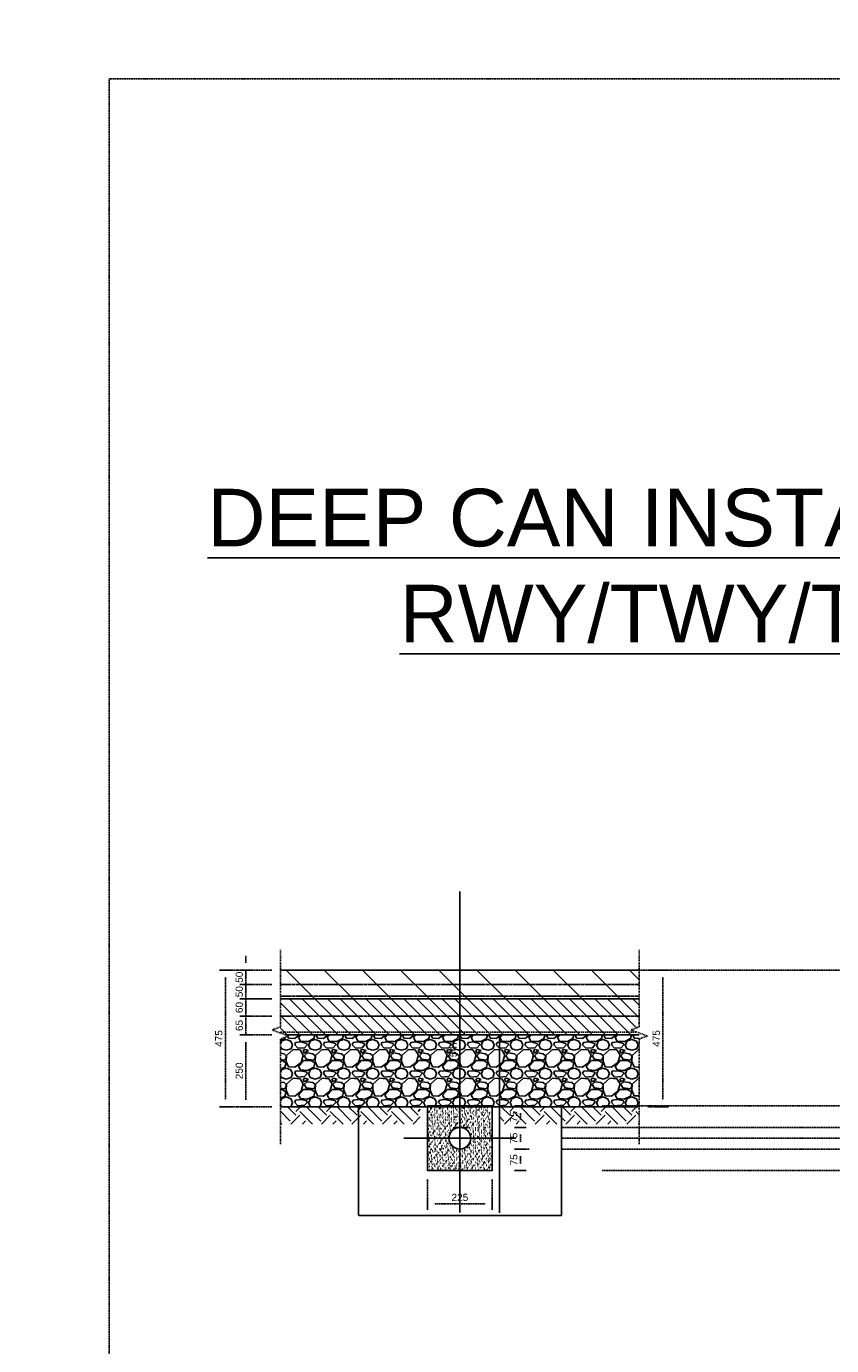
# Model space of a CAD drawing. Header units: metres. Extents: x -4024927 to 10167049, y -539908 to 13839353.
# Tile 15 of 211: x 1499160 to 1501957, y -241380 to -236799. Entities that reach past the tile are written whole.
import ezdxf

# ---------------------------------------------------------------- set-up
doc = ezdxf.new("R2010")
doc.units = ezdxf.units.M
for name, pattern in [('CENTER', [2, 1.25, -0.25, 0.25, -0.25]), ('CENTER2', [1.125, 0.75, -0.125, 0.125, -0.125]), ('CONTIUOUS', [0]), ('Dashdot', [10, 5, -2.5, 0, -2.5]), ('DASHED', [0.75, 0.5, -0.25]), ('DASHED2', [0.375, 0.25, -0.125])]:
    doc.linetypes.add(name, pattern=pattern)
for name, color, linetype in [('B-ANNO-T200', 3, 'Continuous'), ('B-HATH-TYP4', 4, 'Continuous'), ('B-PLIN', 3, 'Continuous'), ('C-DETL-BREAKLINE', 1, 'Dashdot'), ('C-DETL-DIMS', 2, 'Continuous'), ('C-ROAD-SHAP-PATT-NEW', 7, 'Continuous'), ('E-DETL-GNRL-MISC', 8, 'Continuous'), ('E_AGL_Ductbanks', 12, 'Continuous'), ('EL-AGLI-EQUP-PAPI-N-RefEdit0', 1, 'CONTIUOUS')]:
    doc.layers.add(name, color=color, linetype=linetype)
doc.styles.add('Arial', font='arial.ttf')
doc.styles.get("Standard").update_dxf_attribs({"font": 'arial.ttf'})
doc.dimstyles.new('DS-1-10', dxfattribs={"dimscale": 10, "dimtxt": 2.5, "dimasz": 2.5, "dimexe": 0.5, "dimexo": 3, "dimgap": 1, "dimtad": 1, "dimdec": 0, "dimzin": 0, "dimtxsty": 'Standard', "dimblk": 'DIMARROW', "dimcen": -3, "dimclrd": 1, "dimclre": 8, "dimclrt": 256, "dimadec": 0, "dimazin": 0, "dimtfac": 1, "dimtdec": 0, "dimtix": 1, "dimtmove": 2, "dimatfit": 3, "dimldrblk": 'DIMARROW', "dimfxl": 1, "dimtvp": 1.25, "dimarcsym": 0})

# ---------------------------------------------------------------- blocks, each defined once
blk = doc.blocks.new('DIMARROW')
blk.add_line((0, 0.8), (0, -0.8))
blk.add_lwpolyline([(0, 0, 0, 0.4, 0), (-1, 0, 0, 0, 0), (-0.97, 0, 0, 0, 0)], format="xyseb")
blk = doc.blocks.new('*D162')
at = {"layer": 'C-DETL-DIMS', "color": 8, "linetype": 'CENTER2', "lineweight": -2, "ltscale": 0.5, "transparency": 16777216}
for p, q in [((1501319, -240076.3), (1501375.9, -240076.3)), ((1501319, -240551.3), (1501375.9, -240551.3))]:
    blk.add_line(p, q, dxfattribs=at)
at = {"layer": 'C-DETL-DIMS', "color": 1, "linetype": 'CENTER2', "lineweight": -2, "ltscale": 0.5, "transparency": 16777216}
blk.add_line((1501370.9, -240101.3), (1501370.9, -240526.3), dxfattribs=at)
at = {"layer": 'Defpoints', "color": 0, "linetype": 'CENTER2', "ltscale": 0.5, "transparency": 16777216}
for p in [(1501289, -240076.3), (1501289, -240551.3), (1501370.9, -240551.3)]:
    blk.add_point(p, dxfattribs=at)
at = {"layer": 'C-DETL-DIMS', "color": 1, "linetype": 'CENTER2', "lineweight": -2, "ltscale": 0.5, "transparency": 16777216, "xscale": 25, "yscale": 25, "zscale": 25}
for p, rotation in [((1501370.9, -240076.3), 90), ((1501370.9, -240551.3), 270)]:
    blk.add_blockref('DIMARROW', p, dxfattribs=dict(at, rotation=rotation))
at = {"layer": 'C-DETL-DIMS', "linetype": 'CENTER2', "ltscale": 0.5, "transparency": 16777216, "insert": (1501348.4, -240313.8), "char_height": 25, "attachment_point": 5, "rotation": 90}
blk.add_mtext('475', dxfattribs=at)
blk = doc.blocks.new('*D163')
at = {"layer": 'C-DETL-DIMS', "color": 8, "linetype": 'CENTER2', "lineweight": -2, "ltscale": 0.5, "transparency": 16777216}
for p, q in [((1500013.1, -240301.3), (1499917.2, -240301.3)), ((1500013.1, -240551.3), (1499917.1, -240551.3))]:
    blk.add_line(p, q, dxfattribs=at)
at = {"layer": 'C-DETL-DIMS', "color": 1, "linetype": 'CENTER2', "lineweight": -2, "ltscale": 0.5, "transparency": 16777216}
blk.add_line((1499922.2, -240326.3), (1499922.1, -240526.3), dxfattribs=at)
at = {"layer": 'Defpoints', "color": 0, "linetype": 'CENTER2', "ltscale": 0.5, "transparency": 16777216}
for p in [(1500043.1, -240301.3), (1499922.1, -240551.3), (1500043.1, -240551.3)]:
    blk.add_point(p, dxfattribs=at)
at = {"layer": 'C-DETL-DIMS', "color": 1, "linetype": 'CENTER2', "lineweight": -2, "ltscale": 0.5, "transparency": 16777216, "xscale": 25, "yscale": 25, "zscale": 25}
for p, rotation in [((1499922.2, -240301.3), 89.9887532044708), ((1499922.1, -240551.3), 269.9887532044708)]:
    blk.add_blockref('DIMARROW', p, dxfattribs=dict(at, rotation=rotation))
at = {"layer": 'C-DETL-DIMS', "linetype": 'CENTER2', "ltscale": 0.5, "transparency": 16777216, "insert": (1499899.7, -240426.3), "char_height": 25, "attachment_point": 5, "rotation": 89.9888}
blk.add_mtext('250', dxfattribs=at)
blk = doc.blocks.new('*D164')
at = {"layer": 'C-DETL-DIMS', "color": 1, "linetype": 'CENTER2', "lineweight": -2, "ltscale": 0.5, "transparency": 16777216}
for p, q in [((1499922.2, -240211.2), (1499922.3, -240186.2)), ((1499922.2, -240236.2), (1499922.2, -240301.2)), ((1499922.2, -240326.2), (1499922.2, -240351.2))]:
    blk.add_line(p, q, dxfattribs=at)
at = {"layer": 'C-DETL-DIMS', "color": 8, "linetype": 'CENTER2', "lineweight": -2, "ltscale": 0.5, "transparency": 16777216}
for p, q in [((1500013.1, -240236.3), (1499917.2, -240236.2)), ((1500013.1, -240301.3), (1499917.2, -240301.2))]:
    blk.add_line(p, q, dxfattribs=at)
at = {"layer": 'Defpoints', "color": 0, "linetype": 'CENTER2', "ltscale": 0.5, "transparency": 16777216}
for p in [(1500043.1, -240236.3), (1499922.2, -240301.2), (1500043.1, -240301.3)]:
    blk.add_point(p, dxfattribs=at)
at = {"layer": 'C-DETL-DIMS', "color": 1, "linetype": 'CENTER2', "lineweight": -2, "ltscale": 0.5, "transparency": 16777216, "xscale": 25, "yscale": 25, "zscale": 25}
for p, rotation in [((1499922.2, -240236.2), 269.9639735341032), ((1499922.2, -240301.2), 89.96397353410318)]:
    blk.add_blockref('DIMARROW', p, dxfattribs=dict(at, rotation=rotation))
at = {"layer": 'C-DETL-DIMS', "linetype": 'CENTER2', "ltscale": 0.5, "transparency": 16777216, "insert": (1499899.7, -240268.7), "char_height": 25, "attachment_point": 5, "rotation": 89.964}
blk.add_mtext('65', dxfattribs=at)
blk = doc.blocks.new('*D165')
at = {"layer": 'C-DETL-DIMS', "color": 1, "linetype": 'CENTER2', "lineweight": -2, "ltscale": 0.5, "transparency": 16777216}
for p, q in [((1499922.3, -240151.2), (1499922.3, -240126.2)), ((1499922.2, -240176.2), (1499922.2, -240236.2)), ((1499922.2, -240261.2), (1499922.2, -240286.2))]:
    blk.add_line(p, q, dxfattribs=at)
at = {"layer": 'C-DETL-DIMS', "color": 8, "linetype": 'CENTER2', "lineweight": -2, "ltscale": 0.5, "transparency": 16777216}
for p, q in [((1500013.1, -240176.3), (1499917.2, -240176.2)), ((1500013.1, -240236.3), (1499917.2, -240236.2))]:
    blk.add_line(p, q, dxfattribs=at)
at = {"layer": 'Defpoints', "color": 0, "linetype": 'CENTER2', "ltscale": 0.5, "transparency": 16777216}
for p in [(1500043.1, -240176.3), (1499922.2, -240236.2), (1500043.1, -240236.3)]:
    blk.add_point(p, dxfattribs=at)
at = {"layer": 'C-DETL-DIMS', "color": 1, "linetype": 'CENTER2', "lineweight": -2, "ltscale": 0.5, "transparency": 16777216, "xscale": 25, "yscale": 25, "zscale": 25}
for p, rotation in [((1499922.2, -240176.2), 269.9609713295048), ((1499922.2, -240236.2), 89.9609713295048)]:
    blk.add_blockref('DIMARROW', p, dxfattribs=dict(at, rotation=rotation))
at = {"layer": 'C-DETL-DIMS', "linetype": 'CENTER2', "ltscale": 0.5, "transparency": 16777216, "insert": (1499899.7, -240206.2), "char_height": 25, "attachment_point": 5, "rotation": 89.961}
blk.add_mtext('60', dxfattribs=at)
blk = doc.blocks.new('*D222')
at = {"layer": 'C-DETL-DIMS', "color": 1, "linetype": 'CENTER2', "lineweight": -2, "ltscale": 0.5, "transparency": 16777216}
blk.add_line((1500876.1, -240572.8), (1500876.1, -240597.8), dxfattribs=at)
at = {"layer": 'C-DETL-DIMS', "color": 8, "linetype": 'CENTER2', "lineweight": -2, "ltscale": 0.5, "transparency": 16777216}
for p, q in [((1500891.3, -240547.8), (1500881.1, -240547.8)), ((1500891.3, -240622.8), (1500881.1, -240622.8))]:
    blk.add_line(p, q, dxfattribs=at)
at = {"layer": 'Defpoints', "color": 0, "linetype": 'CENTER2', "ltscale": 0.5, "transparency": 16777216}
for p in [(1500861.3, -240547.8), (1500861.3, -240622.8), (1500876.1, -240622.8)]:
    blk.add_point(p, dxfattribs=at)
at = {"layer": 'C-DETL-DIMS', "color": 1, "linetype": 'CENTER2', "lineweight": -2, "ltscale": 0.5, "transparency": 16777216, "xscale": 25, "yscale": 25, "zscale": 25}
for p, rotation in [((1500876.1, -240547.8), 90), ((1500876.1, -240622.8), 270)]:
    blk.add_blockref('DIMARROW', p, dxfattribs=dict(at, rotation=rotation))
at = {"layer": 'C-DETL-DIMS', "linetype": 'CENTER2', "ltscale": 0.5, "transparency": 16777216, "insert": (1500853.4, -240585.3), "char_height": 25, "attachment_point": 5, "rotation": 90, "style": 'Arial'}
blk.add_mtext('75', dxfattribs=at)
blk = doc.blocks.new('*D223')
at = {"layer": 'C-DETL-DIMS', "color": 1, "linetype": 'CENTER2', "lineweight": -2, "ltscale": 0.5, "transparency": 16777216}
blk.add_line((1500876.1, -240647.8), (1500876.1, -240672.8), dxfattribs=at)
at = {"layer": 'C-DETL-DIMS', "color": 8, "linetype": 'CENTER2', "lineweight": -2, "ltscale": 0.5, "transparency": 16777216}
for p, q in [((1500891.3, -240622.8), (1500881.1, -240622.8)), ((1500906.1, -240697.8), (1500881.1, -240697.8))]:
    blk.add_line(p, q, dxfattribs=at)
at = {"layer": 'Defpoints', "color": 0, "linetype": 'CENTER2', "ltscale": 0.5, "transparency": 16777216}
for p in [(1500861.3, -240622.8), (1500876.1, -240697.8), (1500876.1, -240697.8)]:
    blk.add_point(p, dxfattribs=at)
at = {"layer": 'C-DETL-DIMS', "color": 1, "linetype": 'CENTER2', "lineweight": -2, "ltscale": 0.5, "transparency": 16777216, "xscale": 25, "yscale": 25, "zscale": 25}
for p, rotation in [((1500876.1, -240622.8), 90), ((1500876.1, -240697.8), 270)]:
    blk.add_blockref('DIMARROW', p, dxfattribs=dict(at, rotation=rotation))
at = {"layer": 'C-DETL-DIMS', "linetype": 'CENTER2', "ltscale": 0.5, "transparency": 16777216, "insert": (1500853.4, -240660.3), "char_height": 25, "attachment_point": 5, "rotation": 90, "style": 'Arial'}
blk.add_mtext('75', dxfattribs=at)
blk = doc.blocks.new('*D224')
at = {"layer": 'C-DETL-DIMS', "color": 8, "linetype": 'CENTER2', "lineweight": -2, "ltscale": 0.5, "transparency": 16777216}
for p, q in [((1500906.1, -240697.8), (1500881.1, -240697.8)), ((1500891.3, -240772.8), (1500881.1, -240772.8))]:
    blk.add_line(p, q, dxfattribs=at)
at = {"layer": 'C-DETL-DIMS', "color": 1, "linetype": 'CENTER2', "lineweight": -2, "ltscale": 0.5, "transparency": 16777216}
blk.add_line((1500876.1, -240722.8), (1500876.1, -240747.8), dxfattribs=at)
at = {"layer": 'Defpoints', "color": 0, "linetype": 'CENTER2', "ltscale": 0.5, "transparency": 16777216}
for p in [(1500876.1, -240697.8), (1500861.3, -240772.8), (1500876.1, -240772.8)]:
    blk.add_point(p, dxfattribs=at)
at = {"layer": 'C-DETL-DIMS', "color": 1, "linetype": 'CENTER2', "lineweight": -2, "ltscale": 0.5, "transparency": 16777216, "xscale": 25, "yscale": 25, "zscale": 25}
for p, rotation in [((1500876.1, -240697.8), 90), ((1500876.1, -240772.8), 270)]:
    blk.add_blockref('DIMARROW', p, dxfattribs=dict(at, rotation=rotation))
at = {"layer": 'C-DETL-DIMS', "linetype": 'CENTER2', "ltscale": 0.5, "transparency": 16777216, "insert": (1500853.4, -240735.3), "char_height": 25, "attachment_point": 5, "rotation": 90, "style": 'Arial'}
blk.add_mtext('75', dxfattribs=at)
blk = doc.blocks.new('*D364')
at = {"layer": 'C-DETL-DIMS', "color": 1, "linetype": 'CENTER2', "lineweight": -2, "ltscale": 0.5, "transparency": 16777216}
blk.add_line((1500666, -240597.8), (1500666, -240101.3), dxfattribs=at)
at = {"layer": 'C-DETL-DIMS', "color": 8, "linetype": 'CENTER2', "lineweight": -2, "ltscale": 0.5, "transparency": 16777216}
for p, q in [((1500696, -240076.3), (1500671, -240076.3)), ((1500696, -240622.8), (1500671, -240622.8))]:
    blk.add_line(p, q, dxfattribs=at)
at = {"layer": 'Defpoints', "color": 0, "linetype": 'CENTER2', "ltscale": 0.5, "transparency": 16777216}
for p in [(1500666, -240076.3), (1500666, -240076.3), (1500666, -240622.8)]:
    blk.add_point(p, dxfattribs=at)
at = {"layer": 'C-DETL-DIMS', "color": 1, "linetype": 'CENTER2', "lineweight": -2, "ltscale": 0.5, "transparency": 16777216, "xscale": 25, "yscale": 25, "zscale": 25}
for p, rotation in [((1500666, -240076.3), 90), ((1500666, -240622.8), 270)]:
    blk.add_blockref('DIMARROW', p, dxfattribs=dict(at, rotation=rotation))
at = {"layer": 'C-DETL-DIMS', "linetype": 'CENTER2', "ltscale": 0.5, "transparency": 16777216, "insert": (1500643.3, -240349.6), "char_height": 25, "attachment_point": 5, "rotation": 90, "style": 'Arial'}
blk.add_mtext('547', dxfattribs=at)
blk = doc.blocks.new('*D116')
at = {"layer": 'C-DETL-DIMS', "color": 1, "linetype": 'CENTER2', "lineweight": -2, "ltscale": 0.5, "transparency": 16777216}
for p, q in [((1499922.2, -240101.2), (1499922.2, -240076.2)), ((1499922.2, -240126.2), (1499922.2, -240176.2)), ((1499922.1, -240201.2), (1499922.1, -240226.2))]:
    blk.add_line(p, q, dxfattribs=at)
at = {"layer": 'C-DETL-DIMS', "color": 8, "linetype": 'CENTER2', "lineweight": -2, "ltscale": 0.5, "transparency": 16777216}
for p, q in [((1500013.1, -240126.3), (1499917.2, -240126.2)), ((1500013, -240176.3), (1499917.2, -240176.2))]:
    blk.add_line(p, q, dxfattribs=at)
at = {"layer": 'Defpoints', "color": 0, "linetype": 'CENTER2', "ltscale": 0.5, "transparency": 16777216}
for p in [(1500043.1, -240126.3), (1499922.2, -240176.2), (1500043, -240176.3)]:
    blk.add_point(p, dxfattribs=at)
at = {"layer": 'C-DETL-DIMS', "color": 1, "linetype": 'CENTER2', "lineweight": -2, "ltscale": 0.5, "transparency": 16777216, "xscale": 25, "yscale": 25, "zscale": 25}
for p, rotation in [((1499922.2, -240126.2), 269.9584535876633), ((1499922.2, -240176.2), 89.95845358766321)]:
    blk.add_blockref('DIMARROW', p, dxfattribs=dict(at, rotation=rotation))
at = {"layer": 'C-DETL-DIMS', "linetype": 'CENTER2', "ltscale": 0.5, "transparency": 16777216, "insert": (1499899.7, -240151.2), "char_height": 25, "attachment_point": 5, "rotation": 89.9585}
blk.add_mtext('50', dxfattribs=at)
blk = doc.blocks.new('*D117')
at = {"layer": 'C-DETL-DIMS', "color": 1, "linetype": 'CENTER2', "lineweight": -2, "ltscale": 0.5, "transparency": 16777216}
for p, q in [((1499922.3, -240051.2), (1499922.3, -240026.2)), ((1499922.2, -240076.2), (1499922.2, -240126.2)), ((1499922.2, -240151.2), (1499922.2, -240176.2))]:
    blk.add_line(p, q, dxfattribs=at)
at = {"layer": 'C-DETL-DIMS', "color": 8, "linetype": 'CENTER2', "lineweight": -2, "ltscale": 0.5, "transparency": 16777216}
for p, q in [((1500013.1, -240076.3), (1499917.2, -240076.2)), ((1500013.1, -240126.3), (1499917.2, -240126.2))]:
    blk.add_line(p, q, dxfattribs=at)
at = {"layer": 'Defpoints', "color": 0, "linetype": 'CENTER2', "ltscale": 0.5, "transparency": 16777216}
for p in [(1500043.1, -240076.3), (1499922.2, -240126.2), (1500043.1, -240126.3)]:
    blk.add_point(p, dxfattribs=at)
at = {"layer": 'C-DETL-DIMS', "color": 1, "linetype": 'CENTER2', "lineweight": -2, "ltscale": 0.5, "transparency": 16777216, "xscale": 25, "yscale": 25, "zscale": 25}
for p, rotation in [((1499922.2, -240076.2), 269.9584535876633), ((1499922.2, -240126.2), 89.95845358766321)]:
    blk.add_blockref('DIMARROW', p, dxfattribs=dict(at, rotation=rotation))
at = {"layer": 'C-DETL-DIMS', "linetype": 'CENTER2', "ltscale": 0.5, "transparency": 16777216, "insert": (1499899.7, -240101.2), "char_height": 25, "attachment_point": 5, "rotation": 89.9585}
blk.add_mtext('50', dxfattribs=at)
blk = doc.blocks.new('*D118')
at = {"layer": 'C-DETL-DIMS', "color": 8, "linetype": 'CENTER2', "lineweight": -2, "ltscale": 0.5, "transparency": 16777216}
for p, q in [((1500013.1, -240076.3), (1499846.4, -240076.3)), ((1500013.1, -240551.3), (1499846.4, -240551.3))]:
    blk.add_line(p, q, dxfattribs=at)
at = {"layer": 'C-DETL-DIMS', "color": 1, "linetype": 'CENTER2', "lineweight": -2, "ltscale": 0.5, "transparency": 16777216}
blk.add_line((1499851.4, -240101.3), (1499851.4, -240526.3), dxfattribs=at)
at = {"layer": 'Defpoints', "color": 0, "linetype": 'CENTER2', "ltscale": 0.5, "transparency": 16777216}
for p in [(1500043.1, -240076.3), (1499851.4, -240551.3), (1500043.1, -240551.3)]:
    blk.add_point(p, dxfattribs=at)
at = {"layer": 'C-DETL-DIMS', "color": 1, "linetype": 'CENTER2', "lineweight": -2, "ltscale": 0.5, "transparency": 16777216, "xscale": 25, "yscale": 25, "zscale": 25}
for p, rotation in [((1499851.4, -240076.3), 90), ((1499851.4, -240551.3), 270)]:
    blk.add_blockref('DIMARROW', p, dxfattribs=dict(at, rotation=rotation))
at = {"layer": 'C-DETL-DIMS', "linetype": 'CENTER2', "ltscale": 0.5, "transparency": 16777216, "insert": (1499828.6, -240313.8), "char_height": 25, "attachment_point": 5, "rotation": 90, "style": 'Arial'}
blk.add_mtext('475', dxfattribs=at)
blk = doc.blocks.new('*D344')
at = {"layer": 'C-DETL-DIMS', "color": 8, "linetype": 'CENTER2', "lineweight": -2, "ltscale": 0.5, "transparency": 16777216}
for p, q in [((1500553.5, -240802.8), (1500553.5, -240893.6)), ((1500778.5, -240802.8), (1500778.5, -240893.6))]:
    blk.add_line(p, q, dxfattribs=at)
at = {"layer": 'C-DETL-DIMS', "color": 1, "linetype": 'CENTER2', "lineweight": -2, "ltscale": 0.5, "transparency": 16777216}
blk.add_line((1500753.5, -240888.6), (1500578.5, -240888.6), dxfattribs=at)
at = {"layer": 'Defpoints', "color": 0, "linetype": 'CENTER2', "ltscale": 0.5, "transparency": 16777216}
for p in [(1500553.5, -240772.8), (1500778.5, -240772.8), (1500553.5, -240888.6)]:
    blk.add_point(p, dxfattribs=at)
at = {"layer": 'C-DETL-DIMS', "color": 1, "linetype": 'CENTER2', "lineweight": -2, "ltscale": 0.5, "transparency": 16777216, "xscale": 25, "yscale": 25, "zscale": 25, "rotation": 180}
blk.add_blockref('DIMARROW', (1500553.5, -240888.6), dxfattribs=at)
at = {"layer": 'C-DETL-DIMS', "color": 1, "linetype": 'CENTER2', "lineweight": -2, "ltscale": 0.5, "transparency": 16777216, "xscale": 25, "yscale": 25, "zscale": 25}
blk.add_blockref('DIMARROW', (1500778.5, -240888.6), dxfattribs=at)
at = {"layer": 'C-DETL-DIMS', "linetype": 'CENTER2', "ltscale": 0.5, "transparency": 16777216, "insert": (1500666, -240865.8), "char_height": 25, "attachment_point": 5, "style": 'Arial'}
blk.add_mtext('225', dxfattribs=at)

msp = doc.modelspace()

# ---------------------------------------------------------------- hatches: boundary and pattern name
at = {"layer": 'B-HATH-TYP4'}
h = msp.add_hatch(dxfattribs=at)
h.set_pattern_fill('EARTH', color=252, scale=300, angle=45, style=0)
h.set_pattern_definition([(45, (1572327.47, -243112.88), (0, 106.06602), [75, -75]), (45, (1572307.585, -243092.99), (0, 106.06602), [75, -75]), (45, (1572287.7, -243073.105), (0, 106.06602), [75, -75]), (135, (1572287.7, -243059.846), (-106.06602, 7e-15), [75, -75]), (135, (1572307.585, -243039.96), (-106.06602, 7e-15), [75, -75]), (135, (1572327.47, -243020.07), (-106.06602, 7e-15), [75, -75])])
h.paths.add_polyline_path([(1500803.52, -240551.32), (1500803.52, -240611.32), (1501288.39, -240611.32), (1501288.39, -240551.32)])
h.paths.add_polyline_path([(1500528.52, -240611.32), (1500528.52, -240551.32), (1500043.09, -240551.32), (1500043.09, -240611.32)])
at = {"layer": 'C-ROAD-SHAP-PATT-NEW', "linetype": 'Continuous', "lineweight": -3}
h = msp.add_hatch(dxfattribs=at)
h.set_pattern_fill('ANSI31', color=252, scale=750, angle=90, style=0)
h.set_pattern_definition([(135, (2008462.47, 2987566.35), (-66.2912607, -66.2912607), [])])
h.paths.add_polyline_path([(1500043.08, -240176.32), (1501288.96, -240176.32), (1501288.95, -240076.32), (1500043.08, -240076.32)])
h = msp.add_hatch(dxfattribs=at)
h.set_pattern_fill('ANSI31', color=252, scale=250, angle=90, style=0)
h.set_pattern_definition([(135, (2008462.47, 2987566.346), (-22.0970869, -22.0970869), [])])
h.paths.add_polyline_path([(1500043.17, -240176.32), (1501288.96, -240176.32), (1501288.97, -240273.54), (1501259.52, -240284.26), (1501288.96, -240301.32), (1500043.11, -240301.32)])
h = msp.add_hatch(dxfattribs=at)
h.set_pattern_fill('GRAVEL', color=252, scale=100, style=0)
h.set_pattern_definition([(228.0127875, (2008534.469, 2987663.546), (-800, -900), [13.4536, -1331.9088047]), (184.96974073, (2008525.4692, 2987653.546), (1200, 100), [23.0868, -2285.592476]), (132.51044708, (2008502.469, 2987651.546), (1000, -1100), [16.2788, -1611.6032596]), (267.273689, (2008463.469, 2987626.546), (100, 2000), [21.0238, -2081.3558042]), (292.83365418, (2008462.469, 2987605.546), (-500, 1200), [20.6155, -2040.9373128]), (357.273689, (2008470.469, 2987586.546), (-2000, 100), [21.0238, -2081.3558042]), (37.69424047, (2008491.4692, 2987585.546), (-1300, -1000), [27.8029, -2752.484855]), (72.25532837, (2008513.4692, 2987602.546), (700, 2200), [26.2488, -2598.6321497]), (121.42956562, (2008521.469, 2987627.546), (-800, 1300), [21.095, -2088.407311]), (175.2363583, (2008510.469, 2987645.546), (1100, -100), [24.0832, -1180.076258]), (222.3974378, (2008486.4692, 2987647.546), (-1200, -1100), [31.1448, -3083.3375005]), (138.81407483, (2008562.469, 2987625.546), (-700, 600), [10.6301, -1052.3844813]), (171.46923439, (2008554.469, 2987632.546), (1300, -200), [20.2237, -2002.1511416]), (225, (2008534.47, 2987635.546), (-1e-14, -100), [14.1421, -127.2792562]), (203.1985905, (2008527.469, 2987647.546), (500, 200), [7.6158, -753.9615106]), (291.8014095, (2008520.47, 2987644.546), (-100, 300), [10.7703, -527.7461807]), (30.96375653, (2008524.47, 2987634.546), (300, 200), [17.4929, -565.6022895]), (161.5650512, (2008539.47, 2987643.546), (200, -100), [12.6491, -303.578666]), (16.38954033, (2008462.469, 2987644.546), (1000, 300), [17.72, -1754.2845147]), (70.34617594, (2008479.469, 2987649.546), (-400, -1100), [14.8661, -1471.7407747]), (293.1985905, (2008539.469, 2987663.546), (-200, 500), [15.2315, -746.3458106]), (343.61045967, (2008545.469, 2987649.546), (-1000, 300), [17.72, -1754.2845147]), (339.4439548, (2008462.469, 2987582.546), (-500, 200), [17.088, -837.3123745]), (294.77514057, (2008478.469, 2987576.546), (-500, 1100), [14.3178, -1417.4643063]), (66.8014095, (2008540.469, 2987563.546), (200, 500), [15.2315, -746.3458106]), (17.35402464, (2008546.469, 2987577.546), (-1300, -400), [16.7631, -1659.5423614]), (69.4439548, (2008491.469, 2987563.546), (-200, -500), [8.544, -845.8563745]), (101.3099325, (2008534.47, 2987563.546), (-100, 400), [5.099, -504.8029514]), (165.9637565, (2008533.47, 2987568.546), (300, -100), [20.6155, -391.6950626]), (186.00900596, (2008513.469, 2987573.546), (1000, 100), [19.105, -1891.3923175]), (303.6900675, (2008524.47, 2987625.546), (-100, 200), [14.4222, -346.1329275]), (353.15722659, (2008532.4692, 2987613.546), (1700, -200), [25.1794, -2492.7562624]), (60.9453959, (2008557.469, 2987610.546), (-400, -700), [10.2956, -1019.267414]), (90, (2008562.47, 2987619.55), (-100, 100), [6, -94]), (120.25643716, (2008511.469, 2987576.546), (400, -700), [13.8924, -1375.351999]), (48.0127875, (2008504.469, 2987588.546), (800, 900), [26.9072, -1318.4552047]), (0, (2008522.47, 2987608.55), (100, 100), [26, -74]), (325.30484647, (2008548.469, 2987608.546), (1000, -700), [15.8114, -1565.32743]), (254.0546041, (2008561.469, 2987599.546), (-100, -400), [14.5602, -713.450789]), (207.64597536, (2008557.4692, 2987585.546), (-1900, -1000), [23.7065, -2346.9474182]), (175.42607874, (2008536.4692, 2987574.546), (-1300, 100), [25.0799, -2482.9073408])])
h.paths.add_polyline_path([(1500060.53, -240301.32), (1501288.96, -240301.32), (1501288.96, -240551.32), (1500043.08, -240551.32), (1500042.5, -240315.76), (1500071.34, -240305.26)])
h = msp.add_hatch(dxfattribs=at)
h.set_pattern_fill('AR-SAND', color=252, scale=0.3, angle=90, style=0)
h.set_pattern_definition([(127.5, (513783.3, 3396214.605), (-14.68239712, -0.48000939), [0, -11.5824, 0, -12.954, 0, -12.3825]), (97.5, (513783.3, 3396214.605), (-21.50475302, 13.48569849), [0, -6.2484, 0, -10.4394, 0, -4.0005]), (57.5, (513783.3, 3396205.233), (-0.04311554, 23.729771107), [0, -3.81, 0, -13.716, 0, -17.907]), (47.5, (513783.3, 3396205.233), (-6.6878797, 22.90669357), [0, -1.905, 0, -8.9916, 0, -10.287])])
h.paths.add_polyline_path([(1500778.52, -240660.32), (1500703.52, -240660.32, -0.4142136), (1500666.02, -240697.82), (1500666.02, -240772.82), (1500778.52, -240772.82)])
h.paths.add_polyline_path([(1500666.02, -240697.82, -0.4142136), (1500628.52, -240660.32), (1500553.52, -240660.32), (1500553.52, -240772.82), (1500666.02, -240772.82)])
h.paths.add_polyline_path([(1500666.02, -240547.82), (1500553.52, -240547.82), (1500553.52, -240660.32), (1500628.52, -240660.32, -0.4142136), (1500666.02, -240622.82)])
h.paths.add_polyline_path([(1500778.52, -240547.82), (1500666.02, -240547.82), (1500666.02, -240622.82, -0.4142136), (1500703.52, -240660.32), (1500778.52, -240660.32)])

# ---------------------------------------------------------------- linework, layer by layer
at = {"layer": 'B-PLIN'}
for points in [[(1500043.08, -240076.32), (1501288.96, -240076.32)], [(1500043.08, -240176.32), (1501288.96, -240176.32)], [(1500060.53, -240301.32), (1501288.96, -240301.32)], [(1500043.08, -240551.32), (1501288.96, -240551.32)]]:
    msp.add_lwpolyline(points, dxfattribs=at)
at = {"layer": 'B-PLIN', "linetype": 'DASHED2', "ltscale": 10}
for points in [[(1500043.08, -240126.32), (1501288.96, -240126.32)], [(1500043.08, -240166.32), (1501288.96, -240166.32)], [(1500043.08, -240236.32), (1501288.96, -240236.32)]]:
    msp.add_lwpolyline(points, dxfattribs=at)
at = {"layer": 'B-PLIN', "linetype": 'DASHED', "ltscale": 10}
msp.add_lwpolyline([(1500043.08, -240291.32), (1501280, -240291.32)], dxfattribs=at)
at = {"layer": 'C-DETL-BREAKLINE', "ltscale": 0.5}
for points in [[(1500043.06, -240006.32), (1500043.09, -240273.54), (1500013.64, -240284.26), (1500071.34, -240305.26), (1500042.5, -240315.76), (1500042.47, -240681.32)], [(1501288.95, -240006.32), (1501288.97, -240273.54), (1501259.52, -240284.26), (1501317.22, -240305.26), (1501288.38, -240315.76), (1501288.36, -240681.32)]]:
    msp.add_lwpolyline(points, dxfattribs=at)
at = {"layer": 'C-DETL-DIMS', "linetype": 'CENTER2', "ltscale": 0.5}
msp.add_lwpolyline([(1512750, -245623.27), (1499447.57, -245623.27), (1499447.57, -236981.14), (1512750, -236981.14)], close=True, dxfattribs=at)
at = {"layer": 'Defpoints', "color": 252, "linetype": 'CENTER2', "ltscale": 0.5}
for p, q in [((1501021.42, -240076.32), (1510987.83, -240076.32)), ((1501158.92, -240547.82), (1509554.69, -240547.82)), ((1501021.42, -240622.82), (1510987.83, -240622.82)), ((1501021.42, -240622.82), (1511236.45, -240622.82)), ((1501021.42, -240660.32), (1511236.45, -240660.32)), ((1501021.42, -240697.82), (1511236.45, -240697.82)), ((1501158.92, -240772.82), (1512020.7, -240772.82))]:
    msp.add_line(p, q, dxfattribs=at)
at = {"layer": 'E-DETL-GNRL-MISC', "color": 2, "linetype": 'DASHED'}
msp.add_lwpolyline([(1501018.54, -240929.12), (1500313.54, -240929.12), (1500313.54, -240551.32), (1501018.54, -240551.32)], close=True, dxfattribs=at)
at = {"layer": 'E_AGL_Ductbanks', "linetype": 'CENTER'}
msp.add_line((1500666.02, -240918.68), (1500666.02, -239802.3), dxfattribs=at)
at = {"layer": 'E_AGL_Ductbanks', "linetype": 'DASHED'}
msp.add_line((1500803.52, -240919.74), (1500803.52, -240300.98), dxfattribs=at)
at = {"layer": 'E_AGL_Ductbanks', "color": 2}
msp.add_lwpolyline([(1500553.52, -240547.82), (1500778.52, -240547.82), (1500778.52, -240772.82), (1500553.52, -240772.82)], close=True, dxfattribs=at)
msp.add_lwpolyline([(1500471.18, -240660.32), (1500860.86, -240660.32)], dxfattribs=at)
at = {"layer": 'E_AGL_Ductbanks', "color": 4}
msp.add_circle((1500666.02, -240660.32), 37.5, dxfattribs=at)
at = {"layer": 'EL-AGLI-EQUP-PAPI-N-RefEdit0'}
msp.add_arc((3071061.1, 6743365.78), 7095987.63, 260.537675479, 260.537675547, dxfattribs=at)

# ---------------------------------------------------------------- texts
at = {"layer": 'B-ANNO-T200', "insert": (1502070.85, -238672.89), "char_height": 200, "width": 4915.4921, "attachment_point": 5}
msp.add_mtext('{\\LDEEP CAN INSTALLATION - INSET RWY/TWY/TLN FIXTURE  }', dxfattribs=at)

# ---------------------------------------------------------------- dimensions: what is measured, and where the dimension line sits
at = {"layer": 'C-DETL-DIMS', "linetype": 'CENTER2', "ltscale": 0.5}
for p1, p2, distance, picture, middle in [((1500043.11, -240076.32), (1500043.08, -240126.32), -120.88, '*D117', (1499899.71, -240101.22)), ((1500043.07, -240126.32), (1500043.04, -240176.32), -120.88, '*D116', (1499899.67, -240151.22)), ((1501288.96, -240076.32), (1501288.96, -240551.32), 81.95, '*D162', (1501348.41, -240313.82)), ((1500043.12, -240176.32), (1500043.08, -240236.32), -120.88, '*D165', (1499899.72, -240206.23)), ((1500043.12, -240236.32), (1500043.08, -240301.32), -120.89, '*D164', (1499899.71, -240268.73)), ((1500043.13, -240301.32), (1500043.08, -240551.32), -120.94, '*D163', (1499899.66, -240426.3))]:
    dim = msp.add_aligned_dim(p1=p1, p2=p2, distance=distance, dimstyle='DS-1-10', dxfattribs=at)
    dim.commit()
    dim.dimension.update_dxf_attribs({"geometry": picture, "text_midpoint": middle})
for base, p1, p2, picture, middle in [((1499851.36, -240551.32), (1500043.11, -240076.32), (1500043.08, -240551.32), '*D118', (1499828.64, -240313.82)), ((1500666.02101104, -240076.32336837), (1500666.02101103, -240622.82336837), (1500666.02101103, -240076.32336837), '*D364', (1500643.30784596, -240349.57336837)), ((1500876.13, -240622.82), (1500861.34, -240547.82), (1500861.34, -240622.82), '*D222', (1500853.42, -240585.32)), ((1500876.13, -240697.82), (1500861.34, -240622.82), (1500876.13, -240697.82), '*D223', (1500853.42, -240660.32)), ((1500876.13, -240772.82), (1500876.13, -240697.82), (1500861.34, -240772.82), '*D224', (1500853.42, -240735.32))]:
    dim = msp.add_linear_dim(base=base, p1=p1, p2=p2, angle=90, dimstyle='DS-1-10', override={"dimtxsty": 'Arial'}, dxfattribs=at)
    dim.commit()
    dim.dimension.update_dxf_attribs({"geometry": picture, "text_midpoint": middle})
dim = msp.add_linear_dim(base=(1500553.52, -240888.56), p1=(1500778.52, -240772.82), p2=(1500553.52, -240772.82), dimstyle='DS-1-10', override={"dimtxsty": 'Arial'}, dxfattribs=at)
dim.commit()
dim.dimension.update_dxf_attribs({"geometry": '*D344', "text_midpoint": (1500666.02, -240865.8)})

doc.saveas('drawing.dxf')
